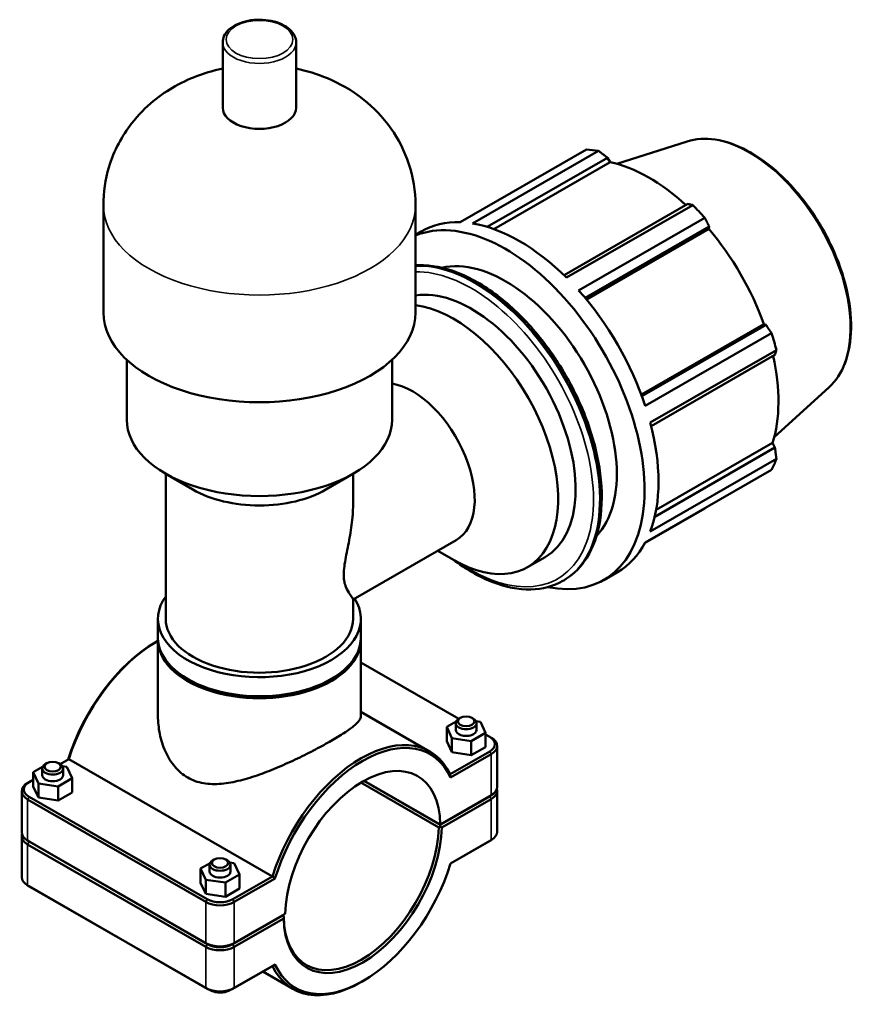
# Model space of a CAD drawing. Header units: millimetres. Extents: x 0 to 1052, y -24 to 1487.
# Tile 8 of 8: x 811 to 1052, y 765 to 1048. Entities that reach past the tile are written whole.
import ezdxf

# ---------------------------------------------------------------- set-up
doc = ezdxf.new("R2010")
doc.units = ezdxf.units.MM
doc.layers.add('Visible (ISO)', color=7, linetype='Continuous', lineweight=50)
doc.layers.add('Visible Narrow (ISO)', color=7, linetype='Continuous', lineweight=35)

msp = doc.modelspace()

# ---------------------------------------------------------------- linework, layer by layer
at = {"layer": 'Visible (ISO)'}
for p, q in [((868.915, 1022.736), (868.915, 1041.539)), ((890.034, 1022.736), (890.034, 1041.539)), ((937.165, 989.81), (973.409, 1010.681)), ((1002.368, 1013.062), (982.134, 1006.625)), ((976.897, 1010.343), (940.653, 989.471)), ((944.948, 988.476), (979.473, 1008.358)), ((979.473, 1008.358), (980.27, 1007.08)), ((946.863, 987.842), (980.27, 1007.08)), ((834.63, 963.872), (834.63, 994.705)), ((924.32, 963.872), (924.32, 994.705)), ((1002.54, 995.075), (966.984, 974.6)), ((967.708, 973.891), (1003.953, 994.763)), ((1007.441, 991.084), (971.196, 970.212)), ((973.076, 968.036), (1008.716, 988.56)), ((1008.716, 988.56), (1008.599, 987.901)), ((924.32, 986.221), (925.985, 987.18)), ((973.408, 967.636), (1008.599, 987.901)), ((989.206, 940.267), (1024.4, 960.534)), ((1025.027, 960.31), (989.385, 939.785)), ((1024.4, 960.534), (1025.027, 960.31)), ((990.327, 937.076), (1026.572, 957.948)), ((1028.016, 953.083), (991.772, 932.212)), ((992.027, 931.219), (1027.585, 951.696)), ((841.356, 933.039), (841.356, 950.268)), ((917.593, 933.039), (917.593, 950.268)), ((1043.1, 942.329), (1027.377, 928.06)), ((993.449, 907.103), (1026.878, 926.353)), ((1026.878, 926.353), (1027.585, 925.027)), ((1027.585, 925.027), (993.045, 905.137)), ((991.772, 900.93), (1028.016, 921.802)), ((860.375, 912.959), (852.417, 917.577)), ((852.568, 875.795), (852.568, 917.49)), ((898.574, 912.959), (906.532, 917.577)), ((906.382, 908.986), (906.382, 917.49)), ((1026.572, 918.601), (990.327, 897.73)), ((990.261, 897.606), (1007.441, 907.499)), ((906.382, 881.354), (936.039, 898.432)), ((930.748, 895.385), (935.22, 892.79)), ((956.483, 890.645), (961.533, 893.554)), ((978.381, 886.956), (982.376, 889.256)), ((966.654, 886.723), (966.892, 886.86)), ((906.382, 875.795), (906.382, 881.41)), ((850.325, 870.345), (850.325, 875.795)), ((908.624, 870.345), (908.624, 875.795)), ((849.67, 869.109), (850.114, 869.367)), ((850.325, 847.821), (850.325, 869.748)), ((908.624, 847.821), (908.624, 869.748)), ((908.624, 863.205), (936.73, 847.019)), ((908.624, 849.044), (928.377, 837.669)), ((937.189, 847.286), (936.742, 847.026)), ((940.554, 847.286), (941.001, 847.026)), ((941.682, 846.414), (942.976, 846.21)), ((933.303, 844.75), (935.983, 846.277)), ((933.303, 840.662), (933.303, 844.75)), ((934.767, 841.534), (933.303, 844.75)), ((935.872, 845.809), (935.872, 843.872)), ((941.872, 845.809), (941.872, 843.872)), ((942.976, 846.21), (944.44, 842.994)), ((940.336, 840.656), (934.767, 841.534)), ((934.767, 837.446), (934.767, 841.534)), ((944.44, 842.994), (940.336, 840.656)), ((944.44, 838.906), (944.44, 842.994)), ((944.44, 842.579), (945.639, 841.889)), ((945.653, 841.881), (946.1, 841.622)), ((934.767, 837.446), (933.303, 840.662)), ((940.336, 836.568), (940.336, 840.656)), ((944.44, 838.906), (940.336, 836.568)), ((947.783, 827.464), (947.783, 839.269)), ((822.219, 833.989), (824.704, 835.42)), ((824.704, 835.42), (883.21, 801.729)), ((945.639, 837.679), (934.246, 831.118)), ((934.398, 830.178), (946.084, 836.907)), ((940.336, 836.568), (934.767, 837.446)), ((817.195, 833.258), (814.493, 831.685)), ((817.078, 830.842), (817.078, 832.779)), ((818.395, 834.256), (817.948, 833.996)), ((821.76, 834.256), (822.207, 833.996)), ((824.138, 833.205), (822.881, 833.395)), ((823.078, 830.842), (823.078, 832.779)), ((825.662, 829.998), (824.138, 833.205)), ((813.311, 828.859), (814.493, 829.54)), ((814.493, 831.685), (816.017, 828.478)), ((814.493, 827.597), (814.493, 831.685)), ((821.602, 827.635), (825.662, 829.998)), ((825.662, 825.911), (825.662, 829.998)), ((813.297, 828.851), (812.849, 828.591)), ((816.017, 824.39), (814.493, 827.597)), ((816.017, 828.478), (821.602, 827.635)), ((816.017, 824.39), (816.017, 828.478)), ((821.602, 823.547), (821.602, 827.635)), ((908.606, 828.708), (930.996, 815.815)), ((931.447, 816.589), (909.499, 829.228)), ((931.442, 816.67), (909.568, 829.266)), ((811.166, 814.433), (811.166, 826.239)), ((812.865, 823.877), (864.06, 794.396)), ((864.505, 795.168), (813.311, 824.649)), ((821.602, 823.547), (816.017, 824.39)), ((825.662, 825.911), (821.602, 823.547)), ((946.084, 825.102), (931.442, 816.67)), ((931.447, 816.671), (945.639, 824.843)), ((945.639, 824.762), (931.447, 816.589)), ((931.887, 815.815), (946.084, 823.99)), ((945.653, 824.852), (946.1, 825.111)), ((947.783, 814.546), (947.783, 826.352)), ((931.442, 816.67), (931.447, 816.671)), ((931.447, 816.589), (931.444, 816.075)), ((811.166, 801.516), (811.166, 813.322)), ((813.297, 811.821), (812.849, 812.081)), ((864.06, 782.591), (812.865, 812.072)), ((812.865, 810.96), (864.06, 781.479)), ((813.311, 811.813), (864.505, 782.332)), ((864.505, 782.25), (813.311, 811.731)), ((934.397, 805.453), (945.639, 811.926)), ((946.084, 812.185), (934.398, 805.455)), ((945.653, 811.934), (946.1, 812.194)), ((865.278, 805.568), (862.576, 803.996)), ((862.576, 803.996), (864.1, 800.789)), ((862.576, 799.908), (862.576, 803.996)), ((865.161, 803.152), (865.161, 805.09)), ((866.479, 806.566), (866.031, 806.307)), ((869.843, 806.566), (870.29, 806.307)), ((872.221, 805.516), (870.964, 805.706)), ((871.161, 803.152), (871.161, 805.09)), ((873.746, 802.309), (872.221, 805.516)), ((869.685, 799.946), (873.746, 802.309)), ((883.21, 801.729), (871.817, 795.168)), ((872.262, 794.396), (883.949, 801.126)), ((873.746, 798.221), (873.746, 802.309)), ((813.297, 798.904), (812.849, 799.164)), ((864.06, 769.674), (812.865, 799.154)), ((813.311, 798.896), (864.505, 769.415)), ((864.1, 796.701), (862.576, 799.908)), ((864.1, 800.789), (869.685, 799.946)), ((864.1, 796.701), (864.1, 800.789)), ((869.685, 795.858), (869.685, 799.946)), ((869.685, 795.858), (864.1, 796.701)), ((873.746, 798.221), (869.685, 795.858)), ((871.817, 782.332), (886.008, 790.505)), ((886.008, 790.423), (871.817, 782.25)), ((886.904, 791.023), (872.262, 782.591)), ((885.937, 790.464), (886.008, 790.423)), ((886.459, 790.167), (885.941, 790.466)), ((886.008, 790.505), (886.904, 791.023)), ((886.455, 790.168), (886.008, 790.423)), ((872.262, 781.479), (886.459, 789.654)), ((871.817, 769.415), (883.21, 775.976)), ((883.949, 776.403), (872.262, 769.674)), ((880.456, 774.39), (889.078, 769.425)), ((909.279, 771.676), (908.835, 771.418))]:
    msp.add_line(p, q, dxfattribs=at)
for centre, major_axis, ratio, start_param, end_param in [((879.475, 1022.736), (-10.559, 0), 0.5758617, 0, 3.1415927), ((990.425, 959.09), (-28.195, 48.962), 0.5780931, 5.8451561, 5.9396837), ((991.443, 959.676), (26.222, -45.535), 0.5780931, 2.0696433, 2.6635608), ((990.425, 959.09), (28.195, -48.962), 0.5780931, 1.9181653, 2.0126929), ((950.185, 935.918), (-28.195, 48.962), 0.5780931, 2.6661738, 6.2039236), ((954.18, 938.218), (-28.195, 48.962), 0.5780931, 5.9396837, 6.2831853), ((954.18, 938.218), (28.195, -48.962), 0.5780931, 2.0126929, 2.7035635), ((991.443, 959.676), (26.222, -45.535), 0.5780931, 1.2672974, 1.8781627), ((950.185, 935.918), (-22.556, 39.17), 0.5780931, 3.315271, 6.1095069), ((940.387, 930.275), (-21.146, 36.721), 0.5780931, 3.1415927, 6.0656769), ((954.18, 938.218), (28.195, -48.962), 0.5780931, 1.2272947, 1.9181653), ((935.336, 927.367), (21.146, -36.721), 0.5780931, 5.4958534, 9.017805), ((879.475, 963.872), (-44.845, 0), 0.5758617, 0, 3.1415927), ((990.425, 959.09), (28.195, -48.962), 0.5780931, 1.1327672, 1.2272947), ((991.443, 959.676), (26.222, -45.535), 0.5780931, 0.4818993, 1.0759774), ((923.351, 920.465), (12.688, -22.033), 0.5780931, 0, 2.6841339), ((879.475, 933.039), (-38.118, 0), 0.5758617, 0, 3.1415927), ((954.18, 938.218), (28.195, -48.962), 0.5780931, 0.4418966, 1.1327672), ((990.425, 959.09), (28.195, -48.962), 0.5780931, 0.347369, 0.4418966), ((879.475, 923.873), (26.907, 0), 0.5758617, 3.9231383, 5.5016397), ((954.18, 938.218), (28.195, -48.962), 0.5780931, 0, 0.347369), ((879.475, 875.795), (-29.149, 0), 0.5758617, 5.8883942, 9.7783131), ((879.475, 875.795), (-26.907, 0), 0.5758617, 0, 3.1415927), ((849.776, 837.495), (-19.335, -33.576), 0.5780931, 3.9289245, 5.0948888), ((850.222, 837.238), (19.649, 34.122), 0.5780931, 0.7797378, 1.9427439), ((879.475, 869.748), (-29.149, 0), 0.5758617, 6.2654073, 9.442556), ((879.475, 870.345), (-29.149, 0), 0.5758617, 0, 3.1415927), ((938.872, 845.809), (3, 0), 0.5758617, 2.360047, 7.0647309), ((938.872, 843.872), (-3, 0), 0.5758617, 0, 3.1415927), ((908.728, 803.547), (19.649, 34.122), 0.5780931, 5.9073703, 8.2259292), ((909.173, 803.29), (19.335, 33.576), 0.5780931, 5.8967499, 8.2365496), ((941.983, 839.784), (5.17, 0), 0.5758617, 5.4977871, 7.0685835), ((941.983, 839.269), (5.8, 0), 0.5758617, 5.4977871, 7.0647309), ((909.173, 803.29), (15.72, 27.297), 0.5780931, 5.5174424, 8.6158571), ((820.078, 832.779), (-3, 0), 0.5758617, 5.5016397, 10.2063236), ((820.078, 830.842), (3, 0), 0.5758617, 3.1415927, 6.2831853), ((816.966, 826.239), (-5.8, 0), 0.5758617, 5.5016397, 7.0685835), ((816.966, 826.754), (-5.17, 0), 0.5758617, 5.4977871, 7.0685835), ((941.983, 827.464), (5.8, 0), 0.5758617, 5.4977871, 6.2831853), ((941.983, 826.352), (5.8, 0), 0.5758617, 5.4977871, 6.4504104), ((941.983, 826.867), (-5.17, 0), 0.5758617, 2.3561945, 2.5655671), ((941.983, 826.949), (5.17, 0), 0.5758617, 5.4977871, 5.5016397), ((909.173, 803.29), (-16.034, -27.843), 0.5780931, 5.517019, 8.6162805), ((908.728, 803.547), (-15.72, -27.297), 0.5780931, 5.5174411, 8.6158585), ((908.692, 803.567), (-31.5, -18.21), 0.0016725, 2.3768153, 2.3768166), ((816.966, 813.322), (-5.8, 0), 0.5758617, 6.1159602, 7.0685835), ((816.966, 814.433), (-5.8, 0), 0.5758617, 0, 0.7853982), ((941.983, 814.546), (5.8, 0), 0.5758617, 5.4977871, 6.2831853), ((816.966, 813.837), (-5.17, 0), 0.5758617, 0.5760255, 0.7853982), ((816.966, 813.918), (5.17, 0), 0.5758617, 3.9231383, 3.9269908), ((941.983, 814.031), (5.17, 0), 0.5758617, 5.4977871, 5.5016397), ((868.161, 805.09), (-3, 0), 0.5758617, 5.5016397, 10.2063236), ((909.173, 803.29), (-19.335, -33.576), 0.5780931, 5.8967499, 8.2365496), ((816.966, 801.516), (-5.8, 0), 0.5758617, 0, 0.7853982), ((868.161, 803.152), (3, 0), 0.5758617, 3.1415927, 6.2831853), ((816.966, 801.001), (5.17, 0), 0.5758617, 3.9231383, 3.9269908), ((868.161, 796.758), (5.8, 0), 0.5758617, 3.9269908, 5.4977871), ((868.161, 797.273), (-5.17, 0), 0.5758617, 0.7853982, 2.3561945), ((868.161, 784.952), (-5.8, 0), 0.5758617, 0.7853982, 2.3561945), ((868.161, 783.841), (5.8, 0), 0.5758617, 3.9269908, 5.4977871), ((868.161, 784.437), (5.17, 0), 0.5758617, 3.9269908, 5.4977871), ((868.161, 784.356), (-5.17, 0), 0.5758617, 0.7853982, 2.3561945), ((908.728, 803.547), (-19.649, -34.122), 0.5780931, 5.9073703, 7.0705172), ((868.161, 772.035), (-5.8, 0), 0.5758617, 0.7853982, 2.3561945), ((868.161, 771.52), (5.17, 0), 0.5758617, 3.9269908, 5.4977871)]:
    msp.add_ellipse(centre, major_axis=major_axis, ratio=ratio, start_param=start_param, end_param=end_param, dxfattribs=at)
for centre in [(938.872, 846.325), (820.078, 833.294), (868.161, 805.605)]:
    msp.add_ellipse(centre, major_axis=(2.37, 0), ratio=0.5758617, dxfattribs=at)
for points, knots in [([(890.034, 1041.539), (890.034, 1042.194), (889.876, 1042.845), (889.27, 1044.102), (888.801, 1044.7), (887.569, 1045.818), (886.777, 1046.323), (884.97, 1047.16), (883.949, 1047.487), (881.801, 1047.926), (880.674, 1048.039), (878.423, 1048.048), (877.299, 1047.945), (875.153, 1047.528), (874.131, 1047.214), (872.287, 1046.391), (871.465, 1045.881), (870.131, 1044.697), (869.612, 1044.024), (869.045, 1042.727), (868.915, 1042.134), (868.915, 1041.539)], [5.4977871, 5.4977871, 5.4977871, 5.4977871, 5.7689144, 5.7689144, 6.0630908, 6.0630908, 6.3914079, 6.3914079, 6.7276751, 6.7276751, 7.0615082, 7.0615082, 7.3940125, 7.3940125, 7.7277334, 7.7277334, 8.0639462, 8.0639462, 8.392934, 8.392934, 8.6393798, 8.6393798, 8.6393798, 8.6393798]), ([(868.915, 1033.994), (864.519, 1033.08), (860.006, 1031.591), (851.121, 1026.595), (846.696, 1023.31), (840.095, 1014.777), (837.71, 1010.533), (835.204, 1002.167), (834.63, 998.441), (834.63, 994.705)], [7.4148793, 7.4148793, 7.4148793, 7.4148793, 7.8420556, 7.8420556, 8.22028, 8.22028, 8.4685723, 8.4685723, 8.6393798, 8.6393798, 8.6393798, 8.6393798]), ([(924.32, 994.705), (924.32, 998.771), (923.636, 1002.82), (921.17, 1010.374), (919.343, 1013.814), (914.875, 1020.171), (912.163, 1022.868), (905.94, 1027.851), (902.434, 1029.769), (895.972, 1032.496), (892.979, 1033.382), (890.034, 1033.994)], [5.4977871, 5.4977871, 5.4977871, 5.4977871, 5.6836507, 5.6836507, 5.8823393, 5.8823393, 6.1212138, 6.1212138, 6.4361106, 6.4361106, 6.7222876, 6.7222876, 6.7222876, 6.7222876]), ([(1002.368, 1013.062), (1004.837, 1013.848), (1007.571, 1014.017), (1013.406, 1013.148), (1016.524, 1012.054), (1022.794, 1008.692), (1025.948, 1006.403), (1031.938, 1000.881), (1034.773, 997.651), (1039.847, 990.581), (1042.086, 986.745), (1045.749, 978.843), (1047.174, 974.78), (1049.062, 966.819), (1049.523, 962.922), (1049.415, 955.68), (1048.844, 952.333), (1046.688, 946.581), (1045.115, 944.158), (1043.1, 942.329)], [5.6249709, 5.6249709, 5.6249709, 5.6249709, 5.9294414, 5.9294414, 6.2488153, 6.2488153, 6.5738976, 6.5738976, 6.8985993, 6.8985993, 7.2225651, 7.2225651, 7.5465068, 7.5465068, 7.8711489, 7.8711489, 8.1962895, 8.1962895, 8.5160634, 8.5160634, 8.5160634, 8.5160634]), ([(924.32, 977.424), (924.659, 977.448), (925.001, 977.464), (928.807, 977.554), (932.503, 976.837), (940.122, 973.903), (944.049, 971.645), (951.683, 965.826), (955.386, 962.263), (962.193, 954.207), (965.296, 949.717), (970.597, 940.259), (972.796, 935.294), (976.071, 925.373), (977.145, 920.42), (978.049, 911.01), (977.875, 906.555), (976.26, 898.606), (974.823, 895.106), (971.177, 890.013), (969.184, 888.18), (966.892, 886.86)], [5.7735131, 5.7735131, 5.7735131, 5.7735131, 5.8048532, 5.8048532, 6.1196954, 6.1196954, 6.4430407, 6.4430407, 6.7671229, 6.7671229, 7.0905041, 7.0905041, 7.4136119, 7.4136119, 7.7370667, 7.7370667, 8.0612142, 8.0612142, 8.3840802, 8.3840802, 8.6413135, 8.6413135, 8.6413135, 8.6413135]), ([(906.381, 908.986), (906.381, 907.673), (906.317, 906.328), (906.026, 903.013), (905.738, 901.034), (905.051, 897.173), (904.654, 895.306), (904.141, 892.626), (903.986, 891.755), (903.755, 890.056), (903.68, 889.229), (903.68, 887.634), (903.755, 886.982), (903.986, 885.855), (904.141, 885.38), (904.654, 884.117), (905.051, 883.488), (905.738, 882.465), (906.026, 882.083), (906.317, 881.625), (906.381, 881.492), (906.381, 881.41)], [6.6751456, 6.6751456, 6.6751456, 6.6751456, 7.0794262, 7.0794262, 7.6645938, 7.6645938, 8.2497615, 8.2497615, 8.5423453, 8.5423453, 8.8349292, 8.8349292, 9.127513, 9.127513, 9.4200968, 9.4200968, 10.0052645, 10.0052645, 10.5904321, 10.5904321, 10.9947127, 10.9947127, 10.9947127, 10.9947127]), ([(966.654, 886.723), (963.935, 885.157), (960.802, 884.321), (953.987, 884.16), (950.291, 884.877), (942.706, 887.798), (938.813, 890.03), (935.032, 892.899)], [2.3581282, 2.3581282, 2.3581282, 2.3581282, 2.66326051, 2.66326051, 2.97810274, 2.97810274, 3.29862106, 3.29862106, 3.29862106, 3.29862106]), ([(850.325, 847.821), (850.325, 846.154), (850.492, 844.411), (851.197, 840.957), (851.734, 839.246), (853.176, 836.052), (854.082, 834.569), (856.235, 832.021), (857.483, 830.959), (858.863, 830.164)], [16.2110118, 16.2110118, 16.2110118, 16.2110118, 16.7965034, 16.7965034, 17.381995, 17.381995, 17.9674865, 17.9674865, 18.5529781, 18.5529781, 18.5529781, 18.5529781]), ([(858.863, 830.164), (860.243, 829.37), (861.771, 828.833), (865.028, 828.266), (866.757, 828.231), (870.32, 828.543), (872.156, 828.887), (875.838, 829.816), (877.685, 830.399), (881.23, 831.658), (883.062, 832.38), (886.749, 833.945), (888.603, 834.788), (892.202, 836.508), (893.95, 837.387), (897.216, 839.101), (898.733, 839.935), (901.439, 841.493), (902.686, 842.251), (904.851, 843.665), (905.77, 844.321), (907.226, 845.512), (907.764, 846.047), (908.463, 847.007), (908.624, 847.433), (908.624, 847.821)], [0, 0, 0, 0, 0.5854916, 0.5854916, 1.1709831, 1.1709831, 1.7564747, 1.7564747, 2.3419663, 2.3419663, 2.9160358, 2.9160358, 3.4901054, 3.4901054, 4.064175, 4.064175, 4.6382445, 4.6382445, 5.2123141, 5.2123141, 5.7863837, 5.7863837, 6.3604532, 6.3604532, 6.9345228, 6.9345228, 6.9345228, 6.9345228]), ([(870.958, 769.016), (870.767, 768.913), (870.575, 768.825), (869.864, 768.546), (869.343, 768.43), (868.271, 768.32), (867.721, 768.333), (866.624, 768.505), (866.077, 768.661), (865.478, 768.956), (865.421, 768.985), (865.364, 769.016)], [1.6020387, 1.6020387, 1.6020387, 1.6020387, 1.758154, 1.758154, 2.1792797, 2.1792797, 2.6216406, 2.6216406, 3.0638434, 3.0638434, 3.1103503, 3.1103503, 3.1103503, 3.1103503])]:
    msp.add_open_spline(points, degree=3, knots=knots, dxfattribs=at)
for points, weights in [([(979.473, 1008.358), (978.217, 1009.334), (976.897, 1010.343)], [1.00269704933, 1.00175658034, 1]), ([(1003.953, 994.763), (1003.237, 994.925), (1002.54, 995.075)], [1, 1.00175658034, 1.00269704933]), ([(1008.716, 988.56), (1008.097, 989.8), (1007.441, 991.084)], [1.00269704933, 1.00175658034, 1]), ([(1026.572, 957.948), (1025.789, 959.156), (1025.027, 960.31)], [1, 1.00175658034, 1.00269704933]), ([(1027.585, 951.696), (1027.802, 952.379), (1028.016, 953.083)], [1.00269704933, 1.00175658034, 1]), ([(1028.016, 921.802), (1027.802, 923.451), (1027.585, 925.027)], [1, 1.00175658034, 1.00269704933]), ([(1007.441, 907.499), (1007.474, 907.561), (1007.507, 907.623)], [1, 1.00008850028, 1.00017492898]), ([(931.444, 816.075), (931.219, 815.945), (930.996, 815.815)], [1.00580135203, 1.00874192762, 1.01164018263]), ([(886.459, 790.167), (886.457, 790.168), (886.455, 790.168)], [1.01164018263, 1.00874192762, 1.00580135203])]:
    msp.add_rational_spline(points, weights, degree=2, dxfattribs=at)
for points, degree in [([(934.398, 830.178), (934.348, 830.491), (934.297, 830.805), (934.246, 831.118)], 3), ([(931.444, 816.075), (931.665, 815.946), (931.887, 815.815)], 2), ([(883.949, 801.126), (883.702, 801.326), (883.456, 801.527), (883.21, 801.729)], 3), ([(886.459, 789.654), (886.457, 789.912), (886.455, 790.168)], 2), ([(883.949, 776.403), (883.702, 776.261), (883.456, 776.118), (883.21, 775.976)], 3)]:
    msp.add_open_spline(points, degree=degree, dxfattribs=at)
at = {"layer": 'Visible Narrow (ISO)'}
for p, q in [((945.639, 837.679), (946.084, 836.907)), ((946.084, 836.907), (946.084, 825.102)), ((813.311, 824.649), (812.865, 823.877)), ((812.865, 812.072), (812.865, 823.877)), ((945.639, 824.843), (946.084, 825.102)), ((945.639, 824.762), (946.084, 823.99)), ((946.084, 823.99), (946.084, 812.185)), ((813.311, 811.813), (812.865, 812.072)), ((813.311, 811.731), (812.865, 810.96)), ((812.865, 799.154), (812.865, 810.96)), ((945.639, 811.926), (946.084, 812.185)), ((813.311, 798.896), (812.865, 799.154)), ((864.505, 795.168), (864.06, 794.396)), ((864.06, 794.396), (864.06, 782.591)), ((871.817, 795.168), (872.262, 794.396)), ((872.262, 782.591), (872.262, 794.396)), ((864.505, 782.332), (864.06, 782.591)), ((864.505, 782.25), (864.06, 781.479)), ((864.06, 781.479), (864.06, 769.674)), ((871.817, 782.332), (872.262, 782.591)), ((871.817, 782.25), (872.262, 781.479)), ((872.262, 769.674), (872.262, 781.479)), ((864.505, 769.415), (864.06, 769.674)), ((871.817, 769.415), (872.262, 769.674))]:
    msp.add_line(p, q, dxfattribs=at)
msp.add_ellipse((879.475, 1042.357), major_axis=(9.559, 0), ratio=0.5758617, dxfattribs=at)
for centre, major_axis, ratio, start_param, end_param in [((879.475, 1041.539), (-10.559, 0), 0.5758617, 0, 3.1415927), ((1020.16, 976.213), (-20.527, 35.646), 0.5780931, 3.2668427, 6.1579352), ((879.475, 994.705), (-44.845, 0), 0.5758617, 0, 3.1415927), ((941.516, 930.926), (-25.376, 44.066), 0.5780931, 3.1415927, 5.9983948), ((941.278, 930.788), (25.376, -44.066), 0.5780931, 0, 2.849268), ((940.387, 930.275), (-24.747, 42.974), 0.5780931, 2.2702051, 5.975697)]:
    msp.add_ellipse(centre, major_axis=major_axis, ratio=ratio, start_param=start_param, end_param=end_param, dxfattribs=at)

doc.saveas('drawing.dxf')
